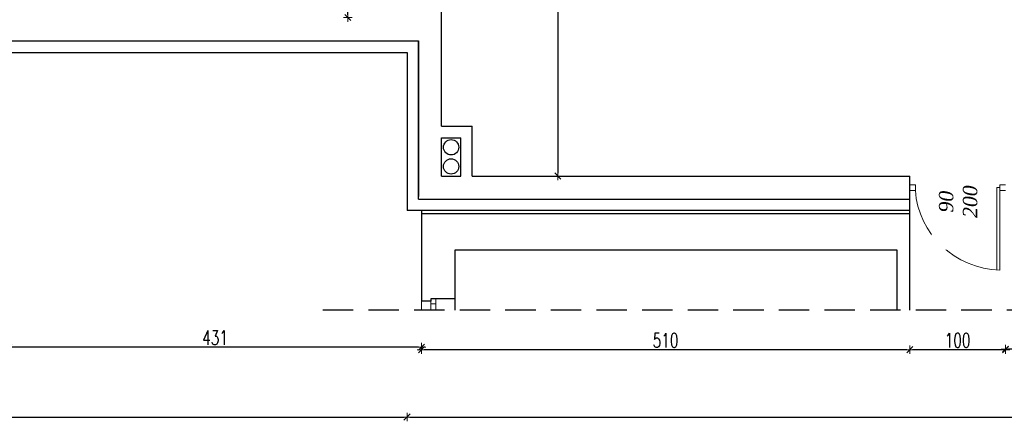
# Model space of a CAD drawing. Header units: millimetres. Extents: x 0 to 111311, y -48878 to -25280.
# Tile 239 of 244: x 108229 to 109258, y -28787 to -28368. Entities that reach past the tile are written whole.
import ezdxf

# ---------------------------------------------------------------- set-up
doc = ezdxf.new("R2010")
doc.units = ezdxf.units.MM
doc.linetypes.add('DASHED2', pattern=[9.525, 6.35, -3.175])
doc.linetypes.add('STRICHPUNKT', pattern=[0.5, 0.35, -0.05, 0.05, -0.05])
doc.layers.get('Defpoints').update_dxf_attribs({"color": 30})
for name, color, linetype, lineweight in [('J opisy', 7, 'Continuous', 9), ('J stolarka_okna', 144, 'Continuous', 0), ('J wymiary', 1, 'Continuous', 9), ('sciany', 252, 'Continuous', 30)]:
    doc.layers.add(name, color=color, linetype=linetype, lineweight=lineweight)
doc.styles.add('ADESK2', font='simplex', dxfattribs={"width": 0.7})
doc.styles.get("Standard").update_dxf_attribs({"font": 'arial.ttf'})
doc.dimstyles.new('1-100', dxfattribs={"dimscale": 1.5, "dimtxt": 10, "dimasz": 2, "dimexe": 1, "dimexo": 1, "dimgap": 1.5, "dimtad": 1, "dimdec": 0, "dimrnd": 0.5, "dimdsep": 46, "dimtxsty": 'ADESK2', "dimblk": 'wymiar', "dimcen": -1, "dimdle": 5, "dimse1": 1, "dimse2": 1, "dimclrd": 256, "dimclre": 256, "dimclrt": 256, "dimadec": 0, "dimazin": 0, "dimtfac": 1, "dimtdec": 0, "dimtix": 1, "dimtmove": 0, "dimatfit": 3, "dimfxl": 20, "dimfxlon": 1, "dimtolj": 1, "dimtzin": 0, "dimarcsym": 0})

# ---------------------------------------------------------------- blocks, each defined once
blk = doc.blocks.new('wymiar')
for p, q in [((1.5, 0), (-1.5, 0)), ((1.06, 1.06), (-1.06, -1.06)), ((0, 1.5), (0, -1.5))]:
    blk.add_line(p, q)
blk = doc.blocks.new('*D1706')
at = {"layer": 'Defpoints', "color": 0, "ltscale": 4}
for p in [(109258.9, -28570.6), (110669.9, -28567.3), (109258.9, -28712.1)]:
    blk.add_point(p, dxfattribs=at)
at = {"layer": 'J wymiary', "lineweight": -2}
blk.add_line((110666.9, -28712.1), (109261.9, -28712.1), dxfattribs=at)
at = {"layer": 'J wymiary', "lineweight": -2, "ltscale": 4, "xscale": 3, "yscale": 3, "zscale": 3, "rotation": 180}
blk.add_blockref('wymiar', (109258.9, -28712.1), dxfattribs=at)
at = {"layer": 'J wymiary', "lineweight": -2, "ltscale": 4, "xscale": 3, "yscale": 3, "zscale": 3}
blk.add_blockref('wymiar', (110669.9, -28712.1), dxfattribs=at)
at = {"layer": 'J wymiary', "ltscale": 4, "insert": (109964.4, -28702.4), "char_height": 15, "attachment_point": 5, "style": 'ADESK2'}
blk.add_mtext('\\A1;1411', dxfattribs=at)
blk = doc.blocks.new('*D1707')
at = {"layer": 'Defpoints', "color": 0, "ltscale": 4}
for p in [(109258.9, -28570.6), (109158.9, -28647.5), (109158.9, -28712.6)]:
    blk.add_point(p, dxfattribs=at)
at = {"layer": 'J wymiary', "lineweight": -2}
blk.add_line((109255.9, -28712.6), (109161.9, -28712.6), dxfattribs=at)
at = {"layer": 'J wymiary', "lineweight": -2, "ltscale": 4, "xscale": 3, "yscale": 3, "zscale": 3, "rotation": 180}
blk.add_blockref('wymiar', (109158.9, -28712.6), dxfattribs=at)
at = {"layer": 'J wymiary', "lineweight": -2, "ltscale": 4, "xscale": 3, "yscale": 3, "zscale": 3}
blk.add_blockref('wymiar', (109258.9, -28712.6), dxfattribs=at)
at = {"layer": 'J wymiary', "ltscale": 4, "insert": (109208.9, -28702.9), "char_height": 15, "attachment_point": 5, "style": 'ADESK2'}
blk.add_mtext('\\A1;100', dxfattribs=at)
blk = doc.blocks.new('*D1708')
at = {"layer": 'Defpoints', "color": 0, "ltscale": 4}
for p in [(108648.9, -28585.1), (109158.9, -28647.5), (108648.9, -28712.6)]:
    blk.add_point(p, dxfattribs=at)
at = {"layer": 'J wymiary', "lineweight": -2}
blk.add_line((109155.9, -28712.6), (108651.9, -28712.6), dxfattribs=at)
at = {"layer": 'J wymiary', "lineweight": -2, "ltscale": 4, "xscale": 3, "yscale": 3, "zscale": 3, "rotation": 180}
blk.add_blockref('wymiar', (108648.9, -28712.6), dxfattribs=at)
at = {"layer": 'J wymiary', "lineweight": -2, "ltscale": 4, "xscale": 3, "yscale": 3, "zscale": 3}
blk.add_blockref('wymiar', (109158.9, -28712.6), dxfattribs=at)
at = {"layer": 'J wymiary', "ltscale": 4, "insert": (108903.9, -28702.9), "char_height": 15, "attachment_point": 5, "style": 'ADESK2'}
blk.add_mtext('\\A1;510', dxfattribs=at)
blk = doc.blocks.new('*D1709')
at = {"layer": 'Defpoints', "color": 0, "ltscale": 4}
for p in [(108217.9, -28369.9), (108648.9, -28585.1), (108217.9, -28709.9)]:
    blk.add_point(p, dxfattribs=at)
at = {"layer": 'J wymiary', "lineweight": -2}
blk.add_line((108645.9, -28709.9), (108220.9, -28709.9), dxfattribs=at)
at = {"layer": 'J wymiary', "lineweight": -2, "ltscale": 4, "xscale": 3, "yscale": 3, "zscale": 3, "rotation": 180}
blk.add_blockref('wymiar', (108217.9, -28709.9), dxfattribs=at)
at = {"layer": 'J wymiary', "lineweight": -2, "ltscale": 4, "xscale": 3, "yscale": 3, "zscale": 3}
blk.add_blockref('wymiar', (108648.9, -28709.9), dxfattribs=at)
at = {"layer": 'J wymiary', "ltscale": 4, "insert": (108433.4, -28700.2), "char_height": 15, "attachment_point": 5, "style": 'ADESK2'}
blk.add_mtext('\\A1;431', dxfattribs=at)
blk = doc.blocks.new('*D1724')
at = {"layer": 'Defpoints', "color": 0, "ltscale": 4}
for p in [(105970.9, -28432.3), (108633.9, -28432.3), (108633.9, -28782.9)]:
    blk.add_point(p, dxfattribs=at)
at = {"layer": 'J wymiary', "lineweight": -2}
blk.add_line((105973.9, -28782.9), (108630.9, -28782.9), dxfattribs=at)
at = {"layer": 'J wymiary', "lineweight": -2, "ltscale": 4, "xscale": 3, "yscale": 3, "zscale": 3, "rotation": 180}
blk.add_blockref('wymiar', (105970.9, -28782.9), dxfattribs=at)
at = {"layer": 'J wymiary', "lineweight": -2, "ltscale": 4, "xscale": 3, "yscale": 3, "zscale": 3}
blk.add_blockref('wymiar', (108633.9, -28782.9), dxfattribs=at)
at = {"layer": 'J wymiary', "ltscale": 4, "insert": (107302.4, -28773.1), "char_height": 15, "attachment_point": 5, "style": 'ADESK2'}
blk.add_mtext('\\A1;2663', dxfattribs=at)
blk = doc.blocks.new('*D1725')
at = {"layer": 'Defpoints', "color": 0, "ltscale": 4}
for p in [(108633.9, -28432.3), (110669.9, -28567.3), (110669.9, -28782.9)]:
    blk.add_point(p, dxfattribs=at)
at = {"layer": 'J wymiary', "lineweight": -2}
blk.add_line((108636.9, -28782.9), (110666.9, -28782.9), dxfattribs=at)
at = {"layer": 'J wymiary', "lineweight": -2, "ltscale": 4, "xscale": 3, "yscale": 3, "zscale": 3, "rotation": 180}
blk.add_blockref('wymiar', (108633.9, -28782.9), dxfattribs=at)
at = {"layer": 'J wymiary', "lineweight": -2, "ltscale": 4, "xscale": 3, "yscale": 3, "zscale": 3}
blk.add_blockref('wymiar', (110669.9, -28782.9), dxfattribs=at)
at = {"layer": 'J wymiary', "ltscale": 4, "insert": (109651.9, -28773.1), "char_height": 15, "attachment_point": 5, "style": 'ADESK2'}
blk.add_mtext('\\A1;2036', dxfattribs=at)
blk = doc.blocks.new('*D1732')
at = {"layer": 'Defpoints', "color": 0, "ltscale": 4}
for p in [(108633.9, -28402.3), (105899.8, -28567.3), (108633.9, -28567.3)]:
    blk.add_point(p, dxfattribs=at)
at = {"layer": 'J wymiary', "lineweight": -2}
blk.add_line((105899.8, -28405.3), (105899.8, -28564.3), dxfattribs=at)
at = {"layer": 'J wymiary', "lineweight": -2, "ltscale": 4, "xscale": 3, "yscale": 3, "zscale": 3}
for p, rotation in [((105899.8, -28402.3), 90), ((105899.8, -28567.3), 270)]:
    blk.add_blockref('wymiar', p, dxfattribs=dict(at, rotation=rotation))
at = {"layer": 'J wymiary', "ltscale": 4, "insert": (105890, -28484.8), "char_height": 15, "attachment_point": 5, "rotation": 90, "style": 'ADESK2'}
blk.add_mtext('\\A1;165', dxfattribs=at)
blk = doc.blocks.new('*D1764')
at = {"layer": 'Defpoints', "color": 0, "ltscale": 4}
for p in [(110048.4, -28276), (108669.9, -28299.3), (110048.4, -28495.8)]:
    blk.add_point(p, dxfattribs=at)
at = {"layer": 'J wymiary', "lineweight": -2}
blk.add_line((108672.9, -28276), (110045.4, -28276), dxfattribs=at)
at = {"layer": 'J wymiary', "lineweight": -2, "ltscale": 4, "xscale": 3, "yscale": 3, "zscale": 3, "rotation": 180}
blk.add_blockref('wymiar', (108669.9, -28276), dxfattribs=at)
at = {"layer": 'J wymiary', "lineweight": -2, "ltscale": 4, "xscale": 3, "yscale": 3, "zscale": 3}
blk.add_blockref('wymiar', (110048.4, -28276), dxfattribs=at)
at = {"layer": 'J wymiary', "ltscale": 4, "insert": (109359.2, -28266.3), "char_height": 15, "attachment_point": 5, "style": 'ADESK2'}
blk.add_mtext('\\A1;1379', dxfattribs=at)
blk = doc.blocks.new('*D1768')
at = {"layer": 'Defpoints', "color": 0, "ltscale": 4}
for p in [(108572.1, -28154.8), (108605.9, -28154.8), (108605.9, -28365.9)]:
    blk.add_point(p, dxfattribs=at)
at = {"layer": 'J wymiary', "lineweight": -2}
blk.add_line((108572.1, -28362.9), (108572.1, -28157.8), dxfattribs=at)
at = {"layer": 'J wymiary', "lineweight": -2, "ltscale": 4, "xscale": 3, "yscale": 3, "zscale": 3}
for p, rotation in [((108572.1, -28154.8), 90), ((108572.1, -28365.9), 270)]:
    blk.add_blockref('wymiar', p, dxfattribs=dict(at, rotation=rotation))
at = {"layer": 'J wymiary', "ltscale": 4, "insert": (108562.4, -28260.4), "char_height": 15, "attachment_point": 5, "rotation": 90, "style": 'ADESK2'}
blk.add_mtext('\\A1;211', dxfattribs=at)
blk = doc.blocks.new('*D1775')
at = {"layer": 'Defpoints', "color": 0, "ltscale": 4}
for p in [(108745.7, -27802.8), (108745.7, -28531.3), (108791.5, -28531.3)]:
    blk.add_point(p, dxfattribs=at)
at = {"layer": 'J wymiary', "lineweight": -2}
blk.add_line((108791.5, -27805.8), (108791.5, -28528.3), dxfattribs=at)
at = {"layer": 'J wymiary', "lineweight": -2, "ltscale": 4, "xscale": 3, "yscale": 3, "zscale": 3}
for p, rotation in [((108791.5, -27802.8), 90), ((108791.5, -28531.3), 270)]:
    blk.add_blockref('wymiar', p, dxfattribs=dict(at, rotation=rotation))
at = {"layer": 'J wymiary', "ltscale": 4, "insert": (108781.7, -28167.1), "char_height": 15, "attachment_point": 5, "rotation": 90, "style": 'ADESK2'}
blk.add_mtext('\\A1;729', dxfattribs=at)

msp = doc.modelspace()

# ---------------------------------------------------------------- linework, layer by layer
for p, q in [((108233.917, -28390.32), (108645.917, -28390.32)), ((108669.917, -28531.32), (108669.917, -28491.32)), ((108669.917, -28491.32), (108689.917, -28491.32)), ((108689.917, -28531.32), (108689.917, -28491.32)), ((108669.917, -28531.32), (108689.917, -28531.32))]:
    msp.add_line(p, q)
at = {"linetype": 'STRICHPUNKT'}
msp.add_line((108683.917, -28659.62), (108683.917, -28671.37), dxfattribs=at)
msp.add_line((108683.917, -28659.62), (108683.917, -28671.37), dxfattribs=at)
for centre in [(108679.917, -28501.32), (108679.917, -28521.32)]:
    msp.add_circle(centre, 8)
at = {"layer": 'J opisy'}
msp.add_line((109208.917, -28525.919), (109208.917, -28582.7), dxfattribs=at)
at = {"layer": 'J stolarka_okna', "linetype": 'Continuous', "lineweight": 9}
for p, q in [((109164.855, -28540.351), (109158.917, -28540.351)), ((109158.917, -28546.288), (109164.855, -28546.288)), ((109164.855, -28546.288), (109164.855, -28540.351)), ((109250.012, -28543.32), (109250.012, -28629.368)), ((109250.022, -28543.32), (109252.991, -28543.32)), ((109252.98, -28540.351), (109258.917, -28540.351)), ((109252.98, -28546.288), (109252.98, -28540.351)), ((109252.98, -28543.32), (109252.98, -28629.42)), ((109258.917, -28546.288), (109252.98, -28546.288)), ((108648.917, -28671.37), (108648.917, -28662.12)), ((108648.917, -28671.37), (108648.917, -28662.12)), ((108658.917, -28662.12), (108648.917, -28662.12)), ((108648.917, -28671.37), (108648.917, -28662.12)), ((108648.917, -28671.37), (108648.917, -28662.12)), ((108683.917, -28659.62), (108658.917, -28659.62)), ((108683.917, -28659.62), (108658.917, -28659.62)), ((108658.917, -28659.62), (108658.917, -28662.12)), ((108683.917, -28659.62), (108658.917, -28659.62)), ((108658.917, -28671.37), (108658.917, -28662.12)), ((108658.917, -28671.37), (108658.917, -28662.12)), ((108663.917, -28664.62), (108658.917, -28664.62)), ((108663.917, -28664.62), (108658.917, -28664.62)), ((108663.917, -28659.62), (108663.917, -28671.37)), ((108663.917, -28659.62), (108663.917, -28664.62)), ((108663.917, -28659.62), (108663.917, -28671.37)), ((108663.917, -28659.62), (108663.917, -28664.62))]:
    msp.add_line(p, q, dxfattribs=at)
msp.add_ellipse((109252.991, -28543.32), major_axis=(81.968, -33.985), ratio=0.96547171, start_param=3.58169046, end_param=5.09302986, dxfattribs=at)
at = {"layer": 'sciany'}
for p, q in [((108669.917, -28479.32), (108669.917, -28092.32)), ((108645.917, -28555.32), (108645.917, -28390.32)), ((108669.917, -28479.32), (108701.917, -28479.32)), ((108701.917, -28531.32), (108701.917, -28479.32)), ((108701.917, -28531.32), (109158.917, -28531.32)), ((109158.917, -28671.37), (109158.917, -28531.32)), ((108645.917, -28555.32), (109158.917, -28555.32)), ((109158.917, -28567.32), (108633.917, -28567.32)), ((108648.917, -28567.32), (108648.917, -28662.12)), ((109158.917, -28570.62), (108648.917, -28570.62)), ((108683.917, -28608.62), (108683.917, -28659.62)), ((108683.917, -28608.62), (108683.917, -28659.62)), ((109145.917, -28671.37), (109145.917, -28608.62)), ((108658.917, -28662.12), (108648.917, -28662.12)), ((108683.917, -28659.62), (108658.917, -28659.62)), ((108658.917, -28659.62), (108658.917, -28662.12))]:
    msp.add_line(p, q, dxfattribs=at)
at = {"layer": 'sciany', "linetype": 'DASHED2', "ltscale": 5}
msp.add_line((110292.307, -28671.37), (108536.893, -28671.37), dxfattribs=at)
at = {"layer": 'sciany'}
for points in [[(108217.917, -28390.32), (108645.917, -28390.32), (108645.917, -28552.62)], [(108217.917, -28402.32), (108633.917, -28402.32), (108633.917, -28567.32)], [(109145.917, -28671.37), (109145.917, -28608.62), (108683.917, -28608.62), (108683.917, -28671.37)]]:
    msp.add_lwpolyline(points, dxfattribs=at)

# ---------------------------------------------------------------- dimensions: what is measured, and where the dimension line sits
at = {"layer": 'J wymiary'}
for base, p1, p2, picture, middle in [((108791.468173, -28531.319619), (108745.689972, -27802.819615), (108745.689976, -28531.319619), '*D1775', (108781.718173, -28167.069617)), ((108572.128, -28154.788), (108605.918, -28365.92), (108605.918, -28154.788), '*D1768', (108562.378, -28260.354)), ((105899.793, -28567.32), (108633.917, -28402.32), (108633.917, -28567.32), '*D1732', (105890.043, -28484.82))]:
    dim = msp.add_linear_dim(base=base, p1=p1, p2=p2, angle=90, dimstyle='1-100', override={"dimblk": 'wymiar'}, dxfattribs=at)
    dim.commit()
    dim.dimension.update_dxf_attribs({"geometry": picture, "text_midpoint": middle})
for base, p1, p2, picture, middle in [((110048.418, -28276.031), (108669.917, -28299.308), (110048.418, -28495.804), '*D1764', (109359.168, -28266.281)), ((108217.917, -28709.925), (108648.917, -28585.063), (108217.917, -28369.871), '*D1709', (108433.417, -28700.175)), ((108633.917, -28782.883), (105970.917, -28432.32), (108633.917, -28432.32), '*D1724', (107302.417, -28773.133)), ((109258.917, -28712.14), (110669.917, -28567.32), (109258.917, -28570.62), '*D1706', (109964.417, -28702.39)), ((108648.917, -28712.608), (109158.917, -28647.467), (108648.917, -28585.063), '*D1708', (108903.917, -28702.858))]:
    dim = msp.add_linear_dim(base=base, p1=p1, p2=p2, dimstyle='1-100', override={"dimblk": 'wymiar'}, dxfattribs=at)
    dim.commit()
    dim.dimension.update_dxf_attribs({"geometry": picture, "text_midpoint": middle})

# ---------------------------------------------------------------- next in the draw order: texts
at = {"layer": 'J opisy', "insert": (109209.532, -28558.068), "char_height": 15, "width": 85.22639, "attachment_point": 5, "rotation": 90, "bg_fill": 2}
msp.add_mtext('{\\fTimes New Roman|b0|i1|c238|p18;90\\P200}', dxfattribs=at)

# ---------------------------------------------------------------- next in the draw order: dimensions: what is measured, and where the dimension line sits
at = {"layer": 'J wymiary'}
for base, p1, p2, picture, middle in [((110669.917, -28782.883), (108633.917, -28432.32), (110669.917, -28567.32), '*D1725', (109651.917, -28773.133)), ((109158.917, -28712.608), (109258.917, -28570.62), (109158.917, -28647.467), '*D1707', (109208.917, -28702.858))]:
    dim = msp.add_linear_dim(base=base, p1=p1, p2=p2, dimstyle='1-100', override={"dimblk": 'wymiar'}, dxfattribs=at)
    dim.commit()
    dim.dimension.update_dxf_attribs({"geometry": picture, "text_midpoint": middle})

doc.saveas('drawing.dxf')
